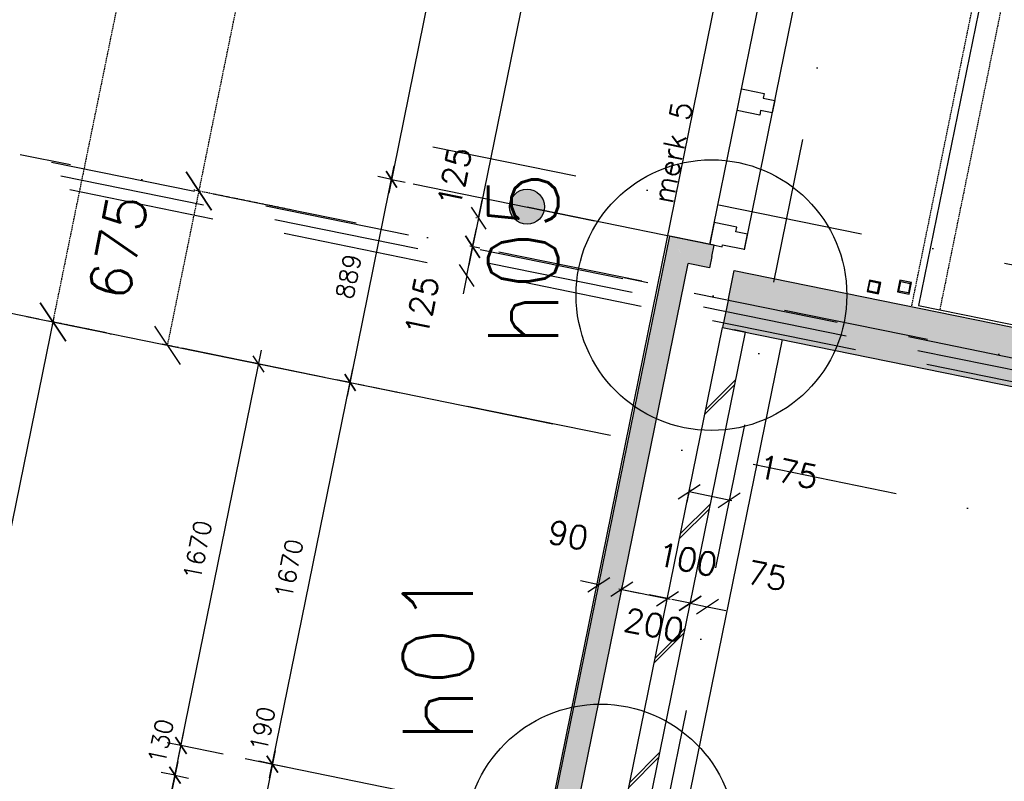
# Model space of a CAD drawing. Extents: x -171140 to 151546, y -8083 to 162438.
# Tile 14 of 96: x 9822 to 14044, y 22596 to 25862. Entities that reach past the tile are written whole.
import ezdxf

# ---------------------------------------------------------------- set-up
doc = ezdxf.new("R2010")
doc.units = 0
doc.header["$LTSCALE"] = 50
doc.header["$MEASUREMENT"] = 0
doc.header["$PDMODE"] = 3
doc.header["$PDSIZE"] = 0.001
for name, pattern in [('DASHDOT', [25, 12.5, -6.25, 0, -6.25]), ('DASHED', [0.75, 0.5, -0.25]), ('HIDDEN2', [0.1875, 0.125, -0.0625]), ('STRAM_0WT$0$DASHDOT', [25, 12.5, -6.25, 0, -6.25])]:
    doc.linetypes.add(name, pattern=pattern)
doc.layers.get('0').update_dxf_attribs({"linetype": 'CONTINUOUS'})
doc.layers.get('DEFPOINTS').update_dxf_attribs({"linetype": 'CONTINUOUS'})
for name, color, linetype in [('0POLYBUITENOM', 7, 'CONTINUOUS'), ('_BRANDCOMPART', 6, 'DASHDOT'), ('_DETAILNUMMERS', 4, 'CONTINUOUS'), ('_DETAILNUMMERSTEKST', 4, 'CONTINUOUS'), ('A--01A1_ACEER', 1, 'CONTINUOUS'), ('A--A21--_F12--', 7, 'CONTINUOUS'), ('A--A21--_F123-', 9, 'CONTINUOUS'), ('A--A22--_F12--', 7, 'CONTINUOUS'), ('A--A22--_F123-', 9, 'CONTINUOUS'), ('A--A28--_F-2--', 7, 'CONTINUOUS'), ('A--L21--', 3, 'CONTINUOUS'), ('A--L21--_F-2--', 7, 'CONTINUOUS'), ('A--L21--_F12--', 7, 'CONTINUOUS'), ('A--L21A3_BUITENWAND', 3, 'CONTINUOUS'), ('A--L22--', 7, 'CONTINUOUS'), ('A--L22--_F-2--', 7, 'CONTINUOUS'), ('A--L24A3_TRAPPEN', 3, 'CONTINUOUS'), ('A--L24AC1_TRAPPEN', 1, 'HIDDEN2'), ('A--L28--', 7, 'CONTINUOUS'), ('A--L28--_F-2--', 7, 'CONTINUOUS'), ('A--L28_KONSTRUKTIES', 4, 'CONTINUOUS'), ('A--L31--', 2, 'CONTINUOUS'), ('A--L32--_F123-', 1, 'CONTINUOUS'), ('A--M$1A-_F123-', 1, 'CONTINUOUS'), ('STRAM_0WT$0$A--L$7A-_STRAM', 1, 'STRAM_0WT$0$DASHDOT'), ('STRAM_0WT$0$A--M$1A-_F123-', 1, 'CONTINUOUS'), ('TEKSTKOZIJNMERK', 2, 'CONTINUOUS'), ('X--LR---_CP', 7, 'CONTINUOUS')]:
    doc.layers.add(name, color=color, linetype=linetype)
doc.styles.add('ALFA-0_25', font='ROMANS')
doc.styles.add('B-01', font='SIMPLEX.SHX', dxfattribs={"width": 0.8, "height": 4.5})
doc.styles.add('HIEMSTRA', font='romans.shx')
doc.styles.add('STRAM_0WT$0$HIEMSTRA', font='romans.shx')
doc.dimstyles.new('BEILEN', dxfattribs={"dimscale": 40, "dimtxt": 2.5, "dimasz": 2, "dimexe": 0.3, "dimexo": 0.3, "dimgap": 2, "dimtad": 1, "dimdec": 0, "dimzin": 0, "dimtxsty": 'HIEMSTRA', "dimblk1": 'OBLIQUE', "dimblk2": 'OBLIQUE', "dimsah": 1, "dimcen": -0.09, "dimdle": 0.3, "dimse1": 1, "dimclrd": 2, "dimclre": 2, "dimclrt": 3, "dimazin": 3, "dimtfac": 1, "dimtdec": 4, "dimtofl": 0, "dimtmove": 0, "dimatfit": 3, "dimtvp": 625, "dimtolj": 1, "dimtzin": 0})
doc.dimstyles.new('STANDARD$0', dxfattribs={"dimscale": 50, "dimtxt": 2.5, "dimasz": 2, "dimexe": 2, "dimexo": 0, "dimgap": 2, "dimtad": 1, "dimdec": 0, "dimzin": 0, "dimtxsty": 'ALFA-0_25', "dimblk1": 'OBLIQUE', "dimblk2": 'OBLIQUE', "dimsah": 1, "dimcen": -3, "dimdle": 2, "dimclrd": 1, "dimclre": 1, "dimclrt": 2, "dimazin": 3, "dimtfac": 0.666667, "dimtofl": 0, "dimtmove": 0, "dimatfit": 3, "dimtvp": 0.833333, "dimtolj": 1, "dimtzin": 0})
doc.dimstyles.new('STRAM_0WT$0$STANDARD', dxfattribs={"dimscale": 70, "dimtxt": 2.5, "dimasz": 2, "dimexe": 0.3, "dimexo": 0.3, "dimgap": 2, "dimtad": 1, "dimdec": 0, "dimzin": 0, "dimtxsty": 'STRAM_0WT$0$HIEMSTRA', "dimblk1": 'STRAM_0WT$0$_OBLIQUE', "dimblk2": 'STRAM_0WT$0$_OBLIQUE', "dimsah": 1, "dimcen": -0.09, "dimdle": 0.3, "dimclrd": 1, "dimclre": 1, "dimclrt": 4, "dimazin": 3, "dimtfac": 1, "dimtdec": 4, "dimtix": 1, "dimtofl": 0, "dimtmove": 0, "dimatfit": 3, "dimtvp": 625, "dimtolj": 1, "dimtzin": 0})

# ---------------------------------------------------------------- blocks, each defined once
blk = doc.blocks.new('*U1167')
at = {"layer": 'A--A21--_F123-', "color": 2}
for points in [[(0, 0), (-59, -39), (528.7, 2595.7), (489.7, 2654.7)], [(528.7, 2595.7), (567.8, 2536.7), (0, 0), (59, 39)]]:
    blk.add_solid(points, dxfattribs=at)
at = {"layer": 'A--L21--_F-2--', "color": 3, "linetype": 'CONTINUOUS'}
for points in [[(-59, -39), (-59, -39), (489.7, 2654.7), (489.7, 2654.7)], [(59, 39), (59, 39), (567.8, 2536.7), (567.8, 2536.7)]]:
    blk.add_lwpolyline(points, dxfattribs=at)
blk = doc.blocks.new('*U1163')
at = {"layer": 'A--A22--_F123-', "linetype": 'CONTINUOUS'}
h = blk.add_hatch(dxfattribs=at)
h.set_pattern_fill('ALFALINE', color=256, scale=300, style=0)
h.set_pattern_definition([(45, (-12408.68, -22195.13), (-212.132, 212.132), [])])
h.paths.add_polyline_path([(0, 0), (-49, 10), (427.1, 2347), (476.1, 2337), (525, 2327), (49, -10)])
at = {"layer": 'A--L22--_F-2--', "color": 3, "linetype": 'CONTINUOUS'}
for points in [[(0, 0), (-49, 10), (427.1, 2347), (476.1, 2337)], [(0, 0), (49, -10), (525, 2327), (476.1, 2337)]]:
    blk.add_lwpolyline(points, dxfattribs=at)
blk = doc.blocks.new('_OBLIQUE')
at = {"color": 0, "linetype": 'BYBLOCK'}
blk.add_line((-0.5, -0.5), (0.5, 0.5), dxfattribs=at)
blk = doc.blocks.new('*D70')
at = {"layer": 'A--M$1A-_F123-', "color": 2}
for p, q in [((12304.9, 23439.3), (12226.5, 23455.2)), ((12399.1, 23400.4), (12405.3, 23431.1)), ((12402.9, 23419.3), (12481.3, 23403.3))]:
    blk.add_line(p, q, dxfattribs=at)
at = {"layer": 'DEFPOINTS', "color": 0}
for p in [(12298.7, 23408.6), (12402.9, 23419.3), (12396.7, 23388.7)]:
    blk.add_point(p, dxfattribs=at)
at = {"layer": 'A--M$1A-_F123-', "color": 2, "xscale": 80, "yscale": 80, "zscale": 80}
for p, rotation in [((12304.9, 23439.3), 348.4862969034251), ((12402.9, 23419.3), 168.486296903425)]:
    blk.add_blockref('_OBLIQUE', p, dxfattribs=dict(at, rotation=rotation))
at = {"layer": 'A--M$1A-_F123-', "color": 3, "insert": (12173.5, 23651.8), "char_height": 100, "attachment_point": 5, "rotation": 348.4863, "style": 'HIEMSTRA'}
blk.add_mtext('\\A1;90', dxfattribs=at)
blk = doc.blocks.new('*D71')
at = {"layer": 'A--M$1A-_F123-', "color": 2}
for p, q in [((12391.2, 23421.7), (12610.6, 23377)), ((12592.2, 23346.7), (12601.3, 23391.1))]:
    blk.add_line(p, q, dxfattribs=at)
at = {"layer": 'DEFPOINTS', "color": 0}
for p in [(12393.9, 23374.9), (12598.9, 23379.4), (12589.8, 23334.9)]:
    blk.add_point(p, dxfattribs=at)
at = {"layer": 'A--M$1A-_F123-', "color": 2, "xscale": 80, "yscale": 80, "zscale": 80}
for p, rotation in [((12402.9, 23419.3), 168.4862969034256), ((12598.9, 23379.4), 348.4862969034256)]:
    blk.add_blockref('_OBLIQUE', p, dxfattribs=dict(at, rotation=rotation))
at = {"layer": 'A--M$1A-_F123-', "color": 3, "insert": (12541.4, 23266.1), "char_height": 100, "attachment_point": 5, "rotation": 348.4863, "style": 'HIEMSTRA'}
blk.add_mtext('\\A1;200', dxfattribs=at)
blk = doc.blocks.new('*D72')
at = {"layer": 'A--M$1A-_F123-', "color": 2}
for p, q in [((12598.9, 23379.4), (12520.5, 23395.3)), ((12696.9, 23359.4), (12775.3, 23343.4)), ((12697.1, 23360.4), (12699.3, 23371.2))]:
    blk.add_line(p, q, dxfattribs=at)
at = {"layer": 'DEFPOINTS', "color": 0}
for p in [(12596.7, 23368.6), (12694.7, 23348.6), (12696.9, 23359.4)]:
    blk.add_point(p, dxfattribs=at)
at = {"layer": 'A--M$1A-_F123-', "color": 2, "xscale": 80, "yscale": 80, "zscale": 80}
for p, rotation in [((12598.9, 23379.4), 348.4862969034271), ((12696.9, 23359.4), 168.486296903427)]:
    blk.add_blockref('_OBLIQUE', p, dxfattribs=dict(at, rotation=rotation))
at = {"layer": 'A--M$1A-_F123-', "color": 3, "insert": (12684.2, 23547.7), "char_height": 100, "attachment_point": 5, "rotation": 348.4863, "style": 'HIEMSTRA'}
blk.add_mtext('\\A1;100', dxfattribs=at)
blk = doc.blocks.new('*U1105')
at = {"layer": 'A--A21--_F123-', "linetype": 'CONTINUOUS'}
blk.add_hatch(color=256, dxfattribs=at).paths.add_polyline_path([(0, 0), (25, 122.5), (7942.4, -1490.3), (7917.4, -1612.8), (7892.5, -1735.3), (-25, -122.5)])
at = {"layer": 'A--A21--_F12--', "color": 8}
for points in [[(0, 0), (25, 122.5), (7917.4, -1612.8), (7942.4, -1490.3)], [(7917.4, -1612.8), (7892.5, -1735.3), (0, 0), (-25, -122.5)]]:
    blk.add_solid(points, dxfattribs=at)
at = {"layer": 'A--L21--_F12--', "color": 3, "linetype": 'CONTINUOUS'}
for points in [[(0, 0), (25, 122.5), (7942.4, -1490.3), (7917.4, -1612.8)], [(0, 0), (-25, -122.5), (7892.5, -1735.3), (7917.4, -1612.8)]]:
    blk.add_lwpolyline(points, dxfattribs=at)
blk = doc.blocks.new('*U1088')
at = {"layer": 'A--A21--_F123-', "linetype": 'CONTINUOUS'}
blk.add_hatch(color=256, dxfattribs=at).paths.add_polyline_path([(0, 0), (25, 122.5), (7942.4, -1490.3), (7917.4, -1612.8), (7892.5, -1735.3), (-25, -122.5)])
at = {"layer": 'A--A21--_F12--', "color": 8}
for points in [[(0, 0), (25, 122.5), (7917.4, -1612.8), (7942.4, -1490.3)], [(7917.4, -1612.8), (7892.5, -1735.3), (0, 0), (-25, -122.5)]]:
    blk.add_solid(points, dxfattribs=at)
at = {"layer": 'A--L21--_F12--', "color": 3, "linetype": 'CONTINUOUS'}
for points in [[(0, 0), (25, 122.5), (7942.4, -1490.3), (7917.4, -1612.8)], [(0, 0), (-25, -122.5), (7892.5, -1735.3), (7917.4, -1612.8)]]:
    blk.add_lwpolyline(points, dxfattribs=at)
blk = doc.blocks.new('STRAM_0WT$0$_OBLIQUE')
at = {"color": 0, "linetype": 'BYBLOCK'}
blk.add_line((-0.5, -0.5), (0.5, 0.5), dxfattribs=at)
blk = doc.blocks.new('*D1353')
at = {"layer": 'DEFPOINTS', "color": 0, "linetype": 'CONTINUOUS'}
for p in [(-65652.4, -7681.2), (-65403.1, -7732), (-66481, -13023.3)]:
    blk.add_point(p, dxfattribs=at)
at = {"layer": 'STRAM_0WT$0$A--M$1A-_F123-', "color": 1, "linetype": 'CONTINUOUS'}
for p, q in [((-66734.4, -12993.1), (-65648.2, -7660.6)), ((-65423.7, -7727.8), (-65672.9, -7677)), ((-66501.5, -13019.1), (-66750.8, -12968.3))]:
    blk.add_line(p, q, dxfattribs=at)
at = {"layer": 'STRAM_0WT$0$A--M$1A-_F123-', "color": 1, "linetype": 'CONTINUOUS', "xscale": 140, "yscale": 140, "zscale": 140}
for p, rotation in [((-65652.4, -7681.2), 78.48629033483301), ((-66730.2, -12972.5), 258.486290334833)]:
    blk.add_blockref('STRAM_0WT$0$_OBLIQUE', p, dxfattribs=dict(at, rotation=rotation))
at = {"layer": 'STRAM_0WT$0$A--M$1A-_F123-', "color": 4, "linetype": 'CONTINUOUS', "insert": (-66414.2, -10281.4), "char_height": 175, "attachment_point": 5, "rotation": 78.4863, "style": 'STRAM_0WT$0$HIEMSTRA'}
blk.add_mtext('\\A1;5400', dxfattribs=at)
blk = doc.blocks.new('*D1401')
at = {"color": 1, "linetype": 'BYBLOCK'}
for p, q in [((-65287.6, -7776.9), (-64560.7, -4208.2)), ((-64393, -4263.8), (-64585.4, -4224.6)), ((-65111.5, -7791.4), (-65304, -7752.1))]:
    blk.add_line(p, q, dxfattribs=at)
at = {"layer": 'DEFPOINTS', "color": 0, "linetype": 'BYBLOCK'}
for p in [(-64564.9, -4228.8), (-64372.4, -4268), (-65090.9, -7795.6)]:
    blk.add_point(p, dxfattribs=at)
at = {"color": 1, "linetype": 'BYBLOCK', "xscale": 140, "yscale": 140, "zscale": 140}
for p, rotation in [((-64564.9, -4228.8), 78.48629033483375), ((-65283.4, -7756.3), 258.4862903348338)]:
    blk.add_blockref('STRAM_0WT$0$_OBLIQUE', p, dxfattribs=dict(at, rotation=rotation))
at = {"color": 4, "linetype": 'BYBLOCK', "insert": (-65147.1, -5947.2), "char_height": 175, "attachment_point": 5, "rotation": 78.4863, "style": 'STRAM_0WT$0$HIEMSTRA'}
blk.add_mtext('\\A1;3600', dxfattribs=at)
blk = doc.blocks.new('*D1420')
at = {"color": 1, "linetype": 'BYBLOCK'}
for p, q in [((-63865.9, -4349.7), (-64458.1, -7257)), ((-63473.3, -4451.1), (-63890.7, -4366.1)), ((-64057.1, -7317.3), (-64474.5, -7232.3))]:
    blk.add_line(p, q, dxfattribs=at)
at = {"layer": 'DEFPOINTS', "color": 0, "linetype": 'BYBLOCK'}
for p in [(-63452.7, -4455.3), (-64453.9, -7236.5), (-64036.5, -7321.5)]:
    blk.add_point(p, dxfattribs=at)
at = {"color": 1, "linetype": 'BYBLOCK', "xscale": 140, "yscale": 140, "zscale": 140}
for p, rotation in [((-63870.1, -4370.3), 78.48629033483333), ((-64453.9, -7236.5), 258.4862903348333)]:
    blk.add_blockref('STRAM_0WT$0$_OBLIQUE', p, dxfattribs=dict(at, rotation=rotation))
at = {"color": 4, "linetype": 'BYBLOCK', "insert": (-64384.9, -5758), "char_height": 175, "attachment_point": 5, "rotation": 78.4863, "style": 'STRAM_0WT$0$HIEMSTRA'}
blk.add_mtext('\\A1;2925', dxfattribs=at)
blk = doc.blocks.new('*D1421')
at = {"color": 1, "linetype": 'BYBLOCK'}
for p, q in [((-64449.7, -7215.9), (-64588.7, -7897.9)), ((-64406.2, -7246.2), (-64474.5, -7232.3)), ((-64541, -7907.6), (-64609.2, -7893.7))]:
    blk.add_line(p, q, dxfattribs=at)
at = {"layer": 'DEFPOINTS', "color": 0, "linetype": 'BYBLOCK'}
for p in [(-64385.7, -7250.4), (-64588.7, -7897.9), (-64520.4, -7911.8)]:
    blk.add_point(p, dxfattribs=at)
at = {"color": 1, "linetype": 'BYBLOCK', "xscale": 140, "yscale": 140, "zscale": 140}
for p, rotation in [((-64453.9, -7236.5), 78.48629033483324), ((-64588.7, -7897.9), 258.4862903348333)]:
    blk.add_blockref('STRAM_0WT$0$_OBLIQUE', p, dxfattribs=dict(at, rotation=rotation))
at = {"color": 4, "linetype": 'BYBLOCK', "insert": (-64799.3, -7476.3), "char_height": 175, "attachment_point": 5, "rotation": 78.4863, "style": 'STRAM_0WT$0$HIEMSTRA'}
blk.add_mtext('\\A1;675', dxfattribs=at)
blk = doc.blocks.new('*D156')
at = {"layer": 'A--M$1A-_F123-', "color": 2, "linetype": 'CONTINUOUS'}
for p, q in [((12696.9, 23359.4), (12618.5, 23375.4)), ((12768, 23332.7), (12768, 23332.7)), ((12770.4, 23344.4), (12848.8, 23328.5))]:
    blk.add_line(p, q, dxfattribs=at)
at = {"layer": 'DEFPOINTS', "color": 0, "linetype": 'CONTINUOUS'}
for p in [(12696.9, 23359.4), (12770.4, 23344.4), (12770.4, 23344.4)]:
    blk.add_point(p, dxfattribs=at)
at = {"layer": 'A--M$1A-_F123-', "color": 2, "linetype": 'CONTINUOUS', "xscale": 80, "yscale": 80, "zscale": 80}
for p, rotation in [((12696.9, 23359.4), 348.4862903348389), ((12770.4, 23344.4), 168.4862903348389)]:
    blk.add_blockref('_OBLIQUE', p, dxfattribs=dict(at, rotation=rotation))
at = {"layer": 'A--M$1A-_F123-', "color": 3, "linetype": 'CONTINUOUS', "insert": (13026.3, 23478), "char_height": 100, "attachment_point": 5, "rotation": 348.4863, "style": 'HIEMSTRA'}
blk.add_mtext('\\A1;75', dxfattribs=at)
blk = doc.blocks.new('*D187')
at = {"color": 2, "linetype": 'BYBLOCK'}
for p, q in [((12683.3, 23793.7), (12694.5, 23848.6)), ((12875.3, 23799.6), (12692.1, 23836.9))]:
    blk.add_line(p, q, dxfattribs=at)
at = {"layer": 'DEFPOINTS', "color": 0, "linetype": 'BYBLOCK'}
for p in [(12692.1, 23836.9), (12680.9, 23782), (12852.4, 23747)]:
    blk.add_point(p, dxfattribs=at)
at = {"color": 2, "linetype": 'BYBLOCK', "xscale": 80, "yscale": 80, "zscale": 80}
for p, rotation in [((12692.1, 23836.9), 168.4862903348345), ((12863.6, 23801.9), 348.4862903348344)]:
    blk.add_blockref('_OBLIQUE', p, dxfattribs=dict(at, rotation=rotation))
at = {"color": 3, "linetype": 'BYBLOCK', "insert": (13117, 23923.5), "char_height": 100, "attachment_point": 5, "rotation": 348.4863, "style": 'HIEMSTRA'}
blk.add_mtext('\\A1;175', dxfattribs=at)
blk = doc.blocks.new('*D188')
at = {"color": 2, "linetype": 'BYBLOCK'}
for p, q in [((14586.9, 27131.7), (14058.1, 24536)), ((14052.6, 24549.4), (14048.8, 24550.2))]:
    blk.add_line(p, q, dxfattribs=at)
at = {"layer": 'DEFPOINTS', "color": 0, "linetype": 'BYBLOCK'}
for p in [(14588.3, 27119.2), (14060.5, 24547.8), (14064.3, 24547)]:
    blk.add_point(p, dxfattribs=at)
at = {"color": 2, "linetype": 'BYBLOCK', "xscale": 80, "yscale": 80, "zscale": 80}
for p, rotation in [((14584.5, 27119.9), 78.48629033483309), ((14060.5, 24547.8), 258.4862903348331)]:
    blk.add_blockref('_OBLIQUE', p, dxfattribs=dict(at, rotation=rotation))
at = {"color": 3, "linetype": 'BYBLOCK', "insert": (14195.1, 25859.8), "char_height": 100, "attachment_point": 5, "rotation": 78.4863, "style": 'HIEMSTRA'}
blk.add_mtext('\\A1;2625', dxfattribs=at)
blk = doc.blocks.new('*D189')
at = {"color": 2, "linetype": 'BYBLOCK'}
for p, q in [((14060.5, 24547.8), (14076.5, 24626.1)), ((14060.5, 24547.8), (14035.6, 24425.3)), ((14035.6, 24425.3), (14019.6, 24346.9)), ((14066.8, 24418.9), (14023.8, 24427.7))]:
    blk.add_line(p, q, dxfattribs=at)
at = {"layer": 'DEFPOINTS', "color": 0, "linetype": 'BYBLOCK'}
for p in [(14103.5, 24539), (14035.6, 24425.3), (14078.6, 24416.5)]:
    blk.add_point(p, dxfattribs=at)
at = {"color": 2, "linetype": 'BYBLOCK', "xscale": 80, "yscale": 80, "zscale": 80}
for p, rotation in [((14060.5, 24547.8), 258.4862903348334), ((14035.6, 24425.3), 78.48629033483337)]:
    blk.add_blockref('_OBLIQUE', p, dxfattribs=dict(at, rotation=rotation))
at = {"color": 3, "linetype": 'BYBLOCK', "insert": (13957.4, 24725.1), "char_height": 100, "attachment_point": 5, "rotation": 78.4863, "style": 'HIEMSTRA'}
blk.add_mtext('\\A1;125', dxfattribs=at)
blk = doc.blocks.new('*D190')
at = {"color": 2, "linetype": 'BYBLOCK'}
for p, q in [((14035.6, 24425.3), (14051.6, 24503.7)), ((14010.6, 24302.8), (14035.6, 24425.3)), ((14066.8, 24418.9), (14023.8, 24427.7)), ((14010.6, 24302.8), (13994.7, 24224.4))]:
    blk.add_line(p, q, dxfattribs=at)
at = {"layer": 'DEFPOINTS', "color": 0, "linetype": 'BYBLOCK'}
for p in [(14035.6, 24425.3), (14078.6, 24416.5), (14053.6, 24294)]:
    blk.add_point(p, dxfattribs=at)
at = {"color": 2, "linetype": 'BYBLOCK', "xscale": 80, "yscale": 80, "zscale": 80}
for p, rotation in [((14035.6, 24425.3), 258.4862903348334), ((14010.6, 24302.8), 78.48629033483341)]:
    blk.add_blockref('_OBLIQUE', p, dxfattribs=dict(at, rotation=rotation))
at = {"color": 3, "linetype": 'BYBLOCK', "insert": (13817.3, 24172), "char_height": 100, "attachment_point": 5, "rotation": 78.4863, "style": 'HIEMSTRA'}
blk.add_mtext('\\A1;125', dxfattribs=at)
blk = doc.blocks.new('Q020604-')
at = {"layer": 'A--A28--_F-2--', "color": 3}
for points in [[(-21, 21.1), (-25, -24.9), (-25, 25.1)], [(-21, 21.1), (-25, 25.1), (25, 25.1)], [(-21, 21.1), (-21, -20.9), (-25, -24.9)], [(25, 25.1), (21, 21.1), (-21, 21.1)], [(25, 25.1), (25, -24.9), (21, 21.1)], [(25, -24.9), (21, -20.9), (21, 21.1)], [(25, -24.9), (-25, -24.9), (-21, -20.9)], [(25, -24.9), (-21, -20.9), (21, -20.9)]]:
    blk.add_solid(points, dxfattribs=at)
at = {"layer": 'A--L28--_F-2--', "color": 3, "linetype": 'CONTINUOUS'}
blk.add_lwpolyline([(-25, -24.9), (-21, -20.9), (-21, 21.1), (21, 21.1), (21, -20.9), (-21, -20.9), (-25, -24.9), (25, -24.9), (25, 25.1), (-25, 25.1)], close=True, dxfattribs=at)
at = {"layer": 'X--LR---_CP', "color": 4, "linetype": 'CONTINUOUS'}
for p in [(-25, 0.1), (0, 0), (25, 0.1)]:
    blk.add_point(p, dxfattribs=at)
blk = doc.blocks.new('*U1027')
at = {"layer": 'A--A22--_F12--', "color": 8}
blk.add_solid([(0, 0), (-176.9, -117), (7716.5, -1571.9), (7833.6, -1748.8)], dxfattribs=at)
blk = doc.blocks.new('*U979')
at = {"layer": 'A--A21--_F123-', "color": 2}
for points in [[(-141.2, 28.8), (-180.3, 87.7), (0, 0), (10, 49)], [(0, 0), (-10, -49), (-141.2, 28.8), (-102.2, -30.2)]]:
    blk.add_solid(points, dxfattribs=at)
at = {"layer": 'A--L21--_F-2--', "color": 3, "linetype": 'CONTINUOUS'}
for points in [[(0, 0), (10, 49), (-180.3, 87.7), (-180.3, 87.7)], [(0, 0), (-10, -49), (-102.2, -30.2), (-102.2, -30.2)]]:
    blk.add_lwpolyline(points, dxfattribs=at)
blk = doc.blocks.new('*D432')
at = {"layer": 'A--M$1A-_F123-', "color": 1, "linetype": 'CONTINUOUS'}
for p, q in [((10499.2, 22681), (10116, 20799.7)), ((10487.2, 22622.2), (10546, 22610.3)), ((10128, 20858.5), (10186.7, 20846.5))]:
    blk.add_line(p, q, dxfattribs=at)
at = {"layer": 'DEFPOINTS', "color": 0, "linetype": 'CONTINUOUS'}
for p in [(10487.2, 22622.2), (10128, 20858.5), (10128, 20858.5)]:
    blk.add_point(p, dxfattribs=at)
at = {"layer": 'A--M$1A-_F123-', "color": 1, "linetype": 'CONTINUOUS', "xscale": 60, "yscale": 60, "zscale": 60}
for p, rotation in [((10487.2, 22622.2), 78.48629033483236), ((10128, 20858.5), 258.4862903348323)]:
    blk.add_blockref('_OBLIQUE', p, dxfattribs=dict(at, rotation=rotation))
at = {"layer": 'A--M$1A-_F123-', "color": 2, "linetype": 'CONTINUOUS', "insert": (10212.1, 21759.8), "char_height": 75, "attachment_point": 5, "rotation": 78.4863, "style": 'ALFA-0_25'}
blk.add_mtext('\\A1;1800', dxfattribs=at)
blk = doc.blocks.new('*D433')
at = {"layer": 'A--M$1A-_F123-', "color": 1, "linetype": 'CONTINUOUS'}
for p, q in [((10917.1, 22728.6), (10855.2, 22424.8)), ((10898.8, 22671.1), (10963.9, 22657.8)), ((10860.9, 22484.9), (10926, 22471.6))]:
    blk.add_line(p, q, dxfattribs=at)
at = {"layer": 'DEFPOINTS', "color": 0, "linetype": 'CONTINUOUS'}
for p in [(10898.8, 22671.1), (10860.9, 22484.9), (10867.2, 22483.6)]:
    blk.add_point(p, dxfattribs=at)
at = {"layer": 'A--M$1A-_F123-', "color": 1, "linetype": 'CONTINUOUS', "xscale": 60, "yscale": 60, "zscale": 60}
for p, rotation in [((10905.1, 22669.8), 78.48629033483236), ((10867.2, 22483.6), 258.4862903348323)]:
    blk.add_blockref('_OBLIQUE', p, dxfattribs=dict(at, rotation=rotation))
at = {"layer": 'A--M$1A-_F123-', "color": 2, "linetype": 'CONTINUOUS', "insert": (10862.5, 22820.5), "char_height": 75, "attachment_point": 5, "rotation": 78.4863, "style": 'ALFA-0_25'}
blk.add_mtext('\\A1;190', dxfattribs=at)
blk = doc.blocks.new('*D435')
at = {"layer": 'A--M$1A-_F123-', "color": 1, "linetype": 'CONTINUOUS'}
for p, q in [((10893.2, 22611), (11250.4, 24365)), ((11238.5, 24306.2), (11297.3, 24294.2)), ((10905.1, 22669.8), (10846.3, 22681.8))]:
    blk.add_line(p, q, dxfattribs=at)
at = {"layer": 'DEFPOINTS', "color": 0, "linetype": 'CONTINUOUS'}
for p in [(11238.5, 24306.2), (11238.5, 24306.2), (10905.1, 22669.8)]:
    blk.add_point(p, dxfattribs=at)
at = {"layer": 'A--M$1A-_F123-', "color": 1, "linetype": 'CONTINUOUS', "xscale": 60, "yscale": 60, "zscale": 60}
for p, rotation in [((11238.5, 24306.2), 78.4862903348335), ((10905.1, 22669.8), 258.4862903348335)]:
    blk.add_blockref('_OBLIQUE', p, dxfattribs=dict(at, rotation=rotation))
at = {"layer": 'A--M$1A-_F123-', "color": 2, "linetype": 'CONTINUOUS', "insert": (10976.3, 23507.4), "char_height": 75, "attachment_point": 5, "rotation": 78.4863, "style": 'ALFA-0_25'}
blk.add_mtext('\\A1;1670', dxfattribs=at)
blk = doc.blocks.new('*D437')
at = {"layer": 'A--M$1A-_F123-', "color": 1, "linetype": 'CONTINUOUS'}
for p, q in [((11226.5, 24247.4), (11427.9, 25236.1)), ((11415.9, 25177.3), (11357.1, 25189.2)), ((11238.5, 24306.2), (11179.7, 24318.2))]:
    blk.add_line(p, q, dxfattribs=at)
at = {"layer": 'DEFPOINTS', "color": 0, "linetype": 'CONTINUOUS'}
for p in [(11415.9, 25177.3), (11415.9, 25177.3), (11238.5, 24306.2)]:
    blk.add_point(p, dxfattribs=at)
at = {"layer": 'A--M$1A-_F123-', "color": 1, "linetype": 'CONTINUOUS', "xscale": 60, "yscale": 60, "zscale": 60}
for p, rotation in [((11415.9, 25177.3), 78.48629033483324), ((11238.5, 24306.2), 258.4862903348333)]:
    blk.add_blockref('_OBLIQUE', p, dxfattribs=dict(at, rotation=rotation))
at = {"layer": 'A--M$1A-_F123-', "color": 2, "linetype": 'CONTINUOUS', "insert": (11231.7, 24761.2), "char_height": 75, "attachment_point": 5, "rotation": 78.4863, "style": 'ALFA-0_25'}
blk.add_mtext('\\A1;889', dxfattribs=at)
blk = doc.blocks.new('*D438')
at = {"layer": 'A--M$1A-_F123-', "color": 1, "linetype": 'CONTINUOUS'}
for p, q in [((11922.3, 27663.2), (11403.9, 25118.5)), ((11910.3, 27604.4), (11969.1, 27592.5)), ((11415.9, 25177.3), (11474.7, 25165.3))]:
    blk.add_line(p, q, dxfattribs=at)
at = {"layer": 'DEFPOINTS', "color": 0, "linetype": 'CONTINUOUS'}
for p in [(11910.3, 27604.4), (11415.9, 25177.3), (11415.9, 25177.3)]:
    blk.add_point(p, dxfattribs=at)
at = {"layer": 'A--M$1A-_F123-', "color": 1, "linetype": 'CONTINUOUS', "xscale": 60, "yscale": 60, "zscale": 60}
for p, rotation in [((11910.3, 27604.4), 78.48629033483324), ((11415.9, 25177.3), 258.4862903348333)]:
    blk.add_blockref('_OBLIQUE', p, dxfattribs=dict(at, rotation=rotation))
at = {"layer": 'A--M$1A-_F123-', "color": 2, "linetype": 'CONTINUOUS', "insert": (11567.6, 26410.3), "char_height": 75, "attachment_point": 5, "rotation": 78.4863, "style": 'ALFA-0_25'}
blk.add_mtext('\\A1;2477', dxfattribs=at)
blk = doc.blocks.new('*D439')
at = {"layer": 'A--M$1A-_F123-', "color": 1, "linetype": 'CONTINUOUS'}
for p, q in [((10501.2, 22690.8), (10858.5, 24444.8)), ((10846.5, 24386), (10787.7, 24398)), ((10513.2, 22749.6), (10454.4, 22761.6))]:
    blk.add_line(p, q, dxfattribs=at)
at = {"layer": 'DEFPOINTS', "color": 0, "linetype": 'CONTINUOUS'}
for p in [(10846.5, 24386), (10846.5, 24386), (10513.2, 22749.6)]:
    blk.add_point(p, dxfattribs=at)
at = {"layer": 'A--M$1A-_F123-', "color": 1, "linetype": 'CONTINUOUS', "xscale": 60, "yscale": 60, "zscale": 60}
for p, rotation in [((10846.5, 24386), 78.48629033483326), ((10513.2, 22749.6), 258.4862903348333)]:
    blk.add_blockref('_OBLIQUE', p, dxfattribs=dict(at, rotation=rotation))
at = {"layer": 'A--M$1A-_F123-', "color": 2, "linetype": 'CONTINUOUS', "insert": (10584.3, 23587.3), "char_height": 75, "attachment_point": 5, "rotation": 78.4863, "style": 'ALFA-0_25'}
blk.add_mtext('\\A1;1670', dxfattribs=at)
blk = doc.blocks.new('*D440')
at = {"layer": 'A--M$1A-_F123-', "color": 1, "linetype": 'CONTINUOUS'}
for p, q in [((10475.3, 22563.5), (10525.2, 22808.4)), ((10513.2, 22749.6), (10454.4, 22761.6)), ((10487.2, 22622.2), (10428.4, 22634.2))]:
    blk.add_line(p, q, dxfattribs=at)
at = {"layer": 'DEFPOINTS', "color": 0, "linetype": 'CONTINUOUS'}
for p in [(10513.2, 22749.6), (10513.2, 22749.6), (10487.2, 22622.2)]:
    blk.add_point(p, dxfattribs=at)
at = {"layer": 'A--M$1A-_F123-', "color": 1, "linetype": 'CONTINUOUS', "xscale": 60, "yscale": 60, "zscale": 60}
for p, rotation in [((10513.2, 22749.6), 78.48629033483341), ((10487.2, 22622.2), 258.4862903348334)]:
    blk.add_blockref('_OBLIQUE', p, dxfattribs=dict(at, rotation=rotation))
at = {"layer": 'A--M$1A-_F123-', "color": 2, "linetype": 'CONTINUOUS', "insert": (10426.1, 22767.4), "char_height": 75, "attachment_point": 5, "rotation": 78.4863, "style": 'ALFA-0_25'}
blk.add_mtext('\\A1;130', dxfattribs=at)
blk = doc.blocks.new('DILATATIEVOEG')
at = {"layer": 'A--L21A3_BUITENWAND', "linetype": 'CONTINUOUS'}
h = blk.add_hatch(color=256, dxfattribs=at)
edge = h.paths.add_edge_path()
edge.add_arc((-800, 0), 75, 0, 360)
blk.add_line((-800, 0), (0, 0), dxfattribs=at)
blk.add_circle((-800, 0), 75, dxfattribs=at)
at = {"layer": 'X--LR---_CP', "linetype": 'CONTINUOUS'}
blk.add_point((0, 0), dxfattribs=at)
blk = doc.blocks.new('Q021805-')
at = {"layer": 'A--A28--_F-2--'}
for points in [[(21, 21.1), (21, -20.9), (-21, -20.9), (-25, -24.9), (25, -24.9), (25, 25.1)], [(21, 21.1), (25, 25.1), (-25, 25.1), (-25, -24.9), (-21, -20.9), (-21, 21.1)]]:
    blk.add_hatch(color=3, dxfattribs=at).paths.add_polyline_path(points)
at = {"layer": 'A--L28--_F-2--', "color": 3, "linetype": 'CONTINUOUS'}
for points in [[(21, 21.1), (21, -20.9), (-21, -20.9), (-25, -24.9), (25, -24.9), (25, 25.1), (21, 21.1)], [(21, 21.1), (25, 25.1), (-25, 25.1), (-25, -24.9), (-21, -20.9), (-21, 21.1), (21, 21.1)]]:
    blk.add_lwpolyline(points, dxfattribs=at)
at = {"layer": 'X--LR---_CP', "color": 4, "linetype": 'CONTINUOUS'}
for p in [(-25, 0.1), (0, 0), (25, 0.1)]:
    blk.add_point(p, dxfattribs=at)
blk = doc.blocks.new('STRAM_0WT')
at = {"layer": 'STRAM_0WT$0$A--L$7A-_STRAM'}
for p, q in [((-46967.857, 69048.716), (-68542.883, -36866.195)), ((-45978.842, -10999.853), (-65793.219, -6963.635)), ((-46113.574, -11661.27), (-65845.637, -7641.82))]:
    blk.add_line(p, q, dxfattribs=at)
at = {"layer": 'STRAM_0WT$0$A--M$1A-_F123-', "linetype": 'CONTINUOUS'}
for p1, p2, distance, picture, middle, set_off in [((-65459.862, -7720.402), (-64741.294, -4192.845), 196.445, '*D1401', (-65515.992, -5872.003), (-368.92, 75.15)), ((-64026.445, -4338.461), (-64610.282, -7204.601), -425.975, '*D1420', (-64958.688, -5641.096), (-573.761, 116.876))]:
    dim = blk.add_aligned_dim(p1=p1, p2=p2, distance=distance, dimstyle='STRAM_0WT$0$STANDARD', dxfattribs=at)
    dim.commit()
    dim.dimension.update_dxf_attribs({"geometry": picture, "text_midpoint": middle, "insert": set_off})
dim = blk.add_linear_dim(base=(-65162.416, -7780.993), p1=(-64959.421, -7133.481), p2=(-65094.153, -7794.898), angle=258.48629, dimstyle='STRAM_0WT$0$STANDARD', dxfattribs=at)
dim.commit()
dim.dimension.update_dxf_attribs({"geometry": '*D1421', "text_midpoint": (-65373.065, -7359.465), "dimtype": 129, "insert": (-573.761, 116.876)})
dim = blk.add_aligned_dim(p1=(-66480.953, -13023.3), p2=(-65403.1, -7731.965), distance=254.373, dimstyle='STRAM_0WT$0$STANDARD', dxfattribs=at)
dim.commit()
dim.dimension.update_dxf_attribs({"geometry": '*D1353', "text_midpoint": (-66414.203, -10281.45)})

msp = doc.modelspace()

# ---------------------------------------------------------------- hatches: boundary and pattern name
at = {"layer": 'A--A22--_F123-', "linetype": 'CONTINUOUS'}
h = msp.add_hatch(dxfattribs=at)
h.set_pattern_fill('ALFALINE', color=256, scale=300, style=0, pattern_type=2)
h.set_pattern_definition([(45, (-33345.97, 1398.52), (-212.132, 212.132), [])])
h.paths.add_polyline_path([(12408.7, 22195.1), (12359.7, 22205.1), (12835.7, 24542.1), (12884.7, 24532.1), (12933.7, 24522.2), (12457.7, 22185.1)])

# ---------------------------------------------------------------- linework, layer by layer
at = {"layer": '0POLYBUITENOM', "elevation": 1}
msp.add_lwpolyline([(9877.1, 11520.8), (17178, 47487.1), (19652.2, 46983.1), (21762.4, 57342.4), (22138.5, 57265.8), (22084.2, 56999.2), (23754.9, 56658.9), (23813.4, 56924.6), (23953.4, 56896.1), (31400, 94192.9)], dxfattribs=at)
at = {"layer": '_BRANDCOMPART'}
msp.add_lwpolyline([(11593.8, 25317.6), (20449.8, 23513.6), (20870.1, 25576.8), (12014, 27380.8)], dxfattribs=at)
at = {"layer": '_DETAILNUMMERS', "color": 6, "linetype": 'DASHED', "ltscale": 25}
for points in [[(4701.8, 22779.7), (5365, 26187.1), (22399.3, 22717.2), (25562.3, 38172), (33002, 38171.7), (33002, 39806.3), (38123.1, 39806.3), (38123.1, 56531.9), (39427, 56531.9)], [(4750.9, 22770.1), (5404.4, 26128), (22438.3, 22658.2), (25603.1, 38122), (33052, 38121.7), (33052, 39756.3), (38173.1, 39756.3), (38173.1, 39756.3), (38173.1, 56481.9), (39427, 56481.9)], [(4799.9, 22760.6), (5443.9, 26069), (22477.4, 22599.2), (25644, 38071.9), (33102, 38071.7), (33102, 39706.3), (38223.1, 39706.3), (38223.1, 56431.9), (39427, 56431.9)]]:
    msp.add_lwpolyline(points, dxfattribs=at)
at = {"layer": '_DETAILNUMMERS'}
for centre in [(12787.7, 24680.9), (12312.2, 22346.6)]:
    msp.add_circle(centre, 580.4, dxfattribs=at)
at = {"layer": 'A--01A1_ACEER', "linetype": 'CONTINUOUS'}
for p, q in [((11509.4, 25158.3), (12285.6, 25000.1)), ((12411.5, 24756.1), (12514.8, 24735.1)), ((9850.9, 24588.8), (11448.4, 24263.4)), ((11331.9, 24287.1), (12108.1, 24129))]:
    msp.add_line(p, q, dxfattribs=at)
at = {"layer": 'A--L21--'}
msp.add_lwpolyline([(13090.5, 24490.2), (11937.8, 18831.4)], dxfattribs=at)
at = {"layer": 'A--L24A3_TRAPPEN'}
for p, q in [((14196.1, 27188.8), (13676.2, 24636.3)), ((13676.2, 24636.3), (18658.9, 23621.3))]:
    msp.add_line(p, q, dxfattribs=at)
at = {"layer": 'A--L24AC1_TRAPPEN'}
for p, q in [((14168.7, 27204.6), (13644.8, 24632.4)), ((14286.6, 27170.4), (13766.6, 24617.8))]:
    msp.add_line(p, q, dxfattribs=at)
at = {"layer": 'A--L28_KONSTRUKTIES'}
for points in [[(13455, 24696.6), (13504, 24686.6), (13514, 24735.6), (13465, 24745.6)], [(13456, 24701.5), (13500.1, 24692.5), (13508.1, 24731.7), (13464, 24740.7)]]:
    msp.add_lwpolyline(points, dxfattribs=at)
at = {"layer": 'A--L31--'}
msp.add_lwpolyline([(13059.3, 25515.1), (13048.7, 25462.9), (12998.8, 25473.1), (12994.6, 25452.6), (12897.6, 25472.3), (12912.2, 25543.9), (12916.6, 25565.4), (12931.2, 25562.4), (13013.5, 25545.8), (13009.3, 25525.2)], close=True, dxfattribs=at)
at = {"layer": 'A--L31--', "color": 2, "linetype": 'CONTINUOUS'}
msp.add_lwpolyline([(12929.7, 24878.2), (12942.6, 24941.8), (12892.7, 24952), (12896.9, 24972.6), (12799.8, 24992.3), (12785.3, 24920.8), (12780.9, 24899.2), (12795.6, 24896.3), (12833.8, 24888.5), (12835.6, 24897.3)], close=True, dxfattribs=at)
at = {"layer": 'A--L32--_F123-', "color": 1}
for p, q in [((12782.4, 24905), (13266.9, 27291.3)), ((12929.4, 24875.1), (13413.9, 27261.4))]:
    msp.add_line(p, q, dxfattribs=at)
at = {"layer": 'A--M$1A-_F123-', "linetype": 'CONTINUOUS'}
for p, q in [((10693.6, 22712.9), (10513.2, 22749.6)), ((10788.8, 22693.5), (12462.1, 22352.6))]:
    msp.add_line(p, q, dxfattribs=at)

# ---------------------------------------------------------------- block references
at = {"layer": 'A--L21--', "linetype": 'CONTINUOUS', "rotation": 348.4137178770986}
msp.add_blockref('DILATATIEVOEG', (12780.9, 24899.2), dxfattribs=at)
at = {"layer": 'A--L21--', "linetype": 'CONTINUOUS'}
for name, p in [('*U1167', (12119.7, 22279.5)), ('*U979', (12789.7, 24846.4)), ('*U1163', (12408.7, 22195.1))]:
    msp.add_blockref(name, p, dxfattribs=at)
at = {"layer": 'A--L21--'}
for name in ['*U1105', '*U1088']:
    msp.add_blockref(name, (12860.7, 24664.6), dxfattribs=at)
at = {"layer": 'A--L22--', "linetype": 'CONTINUOUS'}
msp.add_blockref('*U1027', (13586.5, 27476.3), dxfattribs=at)
at = {"layer": 'A--L24AC1_TRAPPEN'}
msp.add_blockref('STRAM_0WT', (75617, 32246.9), dxfattribs=at)
at = {"layer": 'A--L28--'}
for name, p, rotation in [('Q020604-', (13484.5, 24716.1), 348.4862903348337), ('Q021805-', (13615.7, 24714.9), 348.4862903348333)]:
    msp.add_blockref(name, p, dxfattribs=dict(at, rotation=rotation))

# ---------------------------------------------------------------- texts
at = {"layer": '_DETAILNUMMERSTEKST', "style": 'ALFA-0_25'}
for s, p in [('h05', (12131, 24456.4)), ('h01', (11764, 22758.4))]:
    msp.add_text(s, height=300, rotation=90, dxfattribs=at).set_placement(p)
at = {"layer": 'TEKSTKOZIJNMERK', "style": 'B-01'}
msp.add_text('merk 5', height=90, rotation=78.4863, dxfattribs=at).set_placement((12620.7, 25069))

# ---------------------------------------------------------------- dimensions: what is measured, and where the dimension line sits
at = {"layer": 'A--M$1A-_F123-', "linetype": 'CONTINUOUS'}
for p1, p2, picture, middle in [((11910.3, 27604.4), (11415.9, 25177.3), '*D438', (11567.6, 26410.3)), ((11238.5, 24306.2), (11415.9, 25177.3), '*D437', (11231.7, 24761.2)), ((10513.2, 22749.6), (10846.5, 24386), '*D439', (10584.3, 23587.3)), ((10905.1, 22669.8), (11238.5, 24306.2), '*D435', (10976.3, 23507.4)), ((10487.2, 22622.2), (10128, 20858.5), '*D432', (10212.1, 21759.8))]:
    dim = msp.add_aligned_dim(p1=p1, p2=p2, distance=0, dimstyle='STANDARD$0', override={"dimscale": 30}, dxfattribs=at)
    dim.commit()
    dim.dimension.update_dxf_attribs({"geometry": picture, "text_midpoint": middle})
dim = msp.add_aligned_dim(p1=(12316.5, 27581.9), p2=(11792.5, 25009.7), distance=-3.9, dimstyle='BEILEN', dxfattribs=at)
dim.commit()
dim.dimension.update_dxf_attribs({"geometry": '*D188', "text_midpoint": (11923.3, 26322.6), "insert": (-2271.8, 462.8)})
for p1, angle, picture, middle in [((11831.7, 25001.8), 258.4863, '*D189', (11685.6, 25187.9)), ((11781.8, 24756.8), 78.4863, '*D190', (11545.5, 24634.7))]:
    dim = msp.add_linear_dim(base=(11763.8, 24888), p1=p1, p2=(11806.8, 24879.3), angle=angle, dimstyle='BEILEN', dxfattribs=at)
    dim.commit()
    dim.dimension.update_dxf_attribs({"geometry": picture, "text_midpoint": middle, "dimtype": 161, "insert": (-2271.8, 462.8)})
for base, p1, p2, angle, picture, middle in [((12692.1, 23836.9), (12852.4, 23747), (12680.9, 23782), 168.4863, '*D187', (13117, 23923.5)), ((12770.4, 23344.4), (12696.9, 23359.4), (12770.4, 23344.4), 348.4863, '*D156', (13026.3, 23478))]:
    dim = msp.add_linear_dim(base=base, p1=p1, p2=p2, angle=angle, dimstyle='BEILEN', dxfattribs=at)
    dim.commit()
    dim.dimension.update_dxf_attribs({"geometry": picture, "text_midpoint": middle, "dimtype": 161})
at = {"layer": 'A--M$1A-_F123-'}
dim = msp.add_linear_dim(base=(12402.9, 23419.3), p1=(12298.7, 23408.6), p2=(12396.7, 23388.7), angle=348.4863, text='90', dimstyle='BEILEN', dxfattribs=at)
dim.commit()
dim.dimension.update_dxf_attribs({"geometry": '*D70', "text_midpoint": (12173.5, 23651.8), "dimtype": 161})
dim = msp.add_aligned_dim(p1=(12596.7, 23368.6), p2=(12694.7, 23348.6), distance=11, dimstyle='BEILEN', dxfattribs=at)
dim.commit()
dim.dimension.update_dxf_attribs({"geometry": '*D72', "text_midpoint": (12684.2, 23547.7)})
dim = msp.add_linear_dim(base=(12598.9, 23379.4), p1=(12393.9, 23374.9), p2=(12589.8, 23334.9), angle=348.4863, dimstyle='BEILEN', dxfattribs=at)
dim.commit()
dim.dimension.update_dxf_attribs({"geometry": '*D71', "text_midpoint": (12541.4, 23266.1), "dimtype": 161})
at = {"layer": 'A--M$1A-_F123-', "linetype": 'CONTINUOUS'}
for base, p1, p2, angle, picture, middle in [((10867.2, 22483.6), (10898.8, 22671.1), (10860.9, 22484.9), 258.4863, '*D433', (10862.5, 22820.5)), ((10513.2, 22749.6), (10487.2, 22622.2), (10513.2, 22749.6), 78.4863, '*D440', (10426.1, 22767.4))]:
    dim = msp.add_linear_dim(base=base, p1=p1, p2=p2, angle=angle, dimstyle='STANDARD$0', override={"dimscale": 30}, dxfattribs=at)
    dim.commit()
    dim.dimension.update_dxf_attribs({"geometry": picture, "text_midpoint": middle, "dimtype": 161})

doc.saveas('drawing.dxf')
